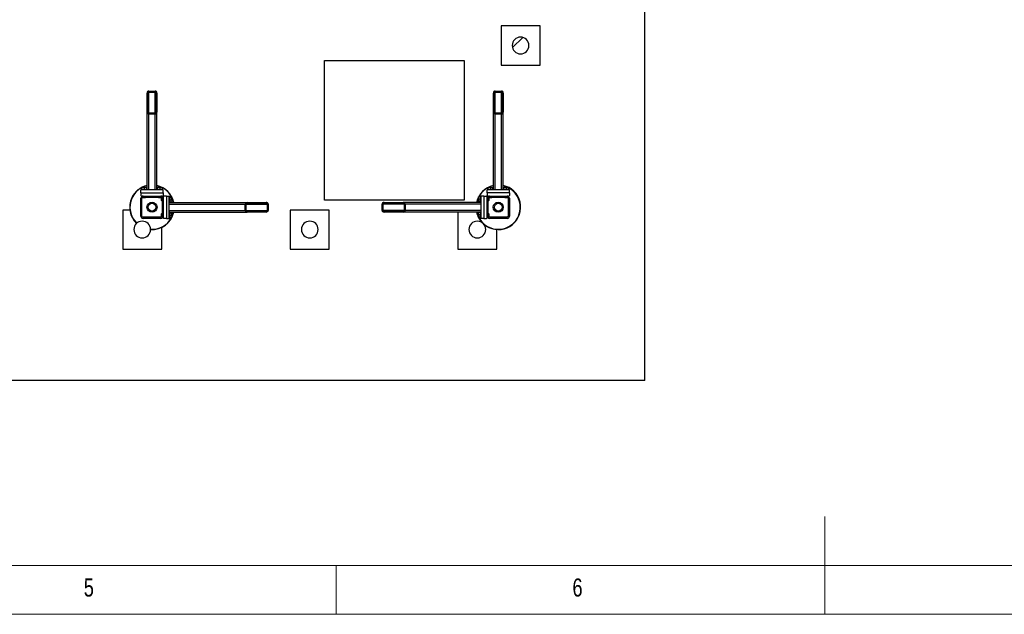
# Model space of a CAD drawing. Header units: millimetres. Extents: x 5 to 589, y 5 to 415.
# Tile 17 of 104: x 215 to 315, y 5 to 66. Entities that reach past the tile are written whole.
import ezdxf

# ---------------------------------------------------------------- set-up
doc = ezdxf.new("R2010")
doc.units = ezdxf.units.MM
doc.layers.add('NOTES', color=6, linetype='Continuous')
doc.layers.add('TRAIT-FINS', color=9, linetype='Continuous')
doc.layers.add('TRAIT-FORT', color=4, linetype='Continuous', lineweight=25)
doc.styles.add('SLDTEXTSTYLE0', font='TXT', dxfattribs={"width": 0.75})

msp = doc.modelspace()

# ---------------------------------------------------------------- hatches: boundary and pattern name
at = {"layer": 'TRAIT-FINS'}
h = msp.add_hatch(dxfattribs=at)
h.set_pattern_fill('ANSI31', color=9, angle=3e-322, style=0)
edge = h.paths.add_edge_path(flags=0)
edge.add_arc((265.86077, 63.18853), 0.85714, 180, 360)
edge.add_arc((265.86077, 63.18853), 0.85714, 0, 180)
h = msp.add_hatch(dxfattribs=at)
h.set_pattern_fill('ANSI31', color=9, angle=3e-322, style=0)
edge = h.paths.add_edge_path(flags=0)
edge.add_line((228.64648, 56.36546), (228.64648, 58.32968))
edge.add_ellipse((228.47505, 58.32968), major_axis=(0, 0.2032), ratio=0.843661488, start_angle=270, end_angle=360)
edge.add_line((228.47505, 58.53288), (227.81791, 58.53288))
edge.add_ellipse((227.81791, 58.32968), major_axis=(0, 0.2032), ratio=0.843661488, start_angle=360, end_angle=450)
edge.add_line((227.64648, 58.32968), (227.64648, 56.36546))
edge.add_ellipse((227.81791, 56.36546), major_axis=(0, 0.2032), ratio=0.843661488, start_angle=90, end_angle=180)
edge.add_line((227.81791, 56.16226), (228.47505, 56.16226))
edge.add_ellipse((228.47505, 56.36546), major_axis=(0, 0.2032), ratio=0.843661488, start_angle=180, end_angle=270)
edge = h.paths.add_edge_path(flags=0)
edge.add_line((228.56077, 58.32968), (228.56077, 56.36546))
edge.add_ellipse((228.47505, 56.36546), major_axis=(0, 0.1016), ratio=0.843661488, start_angle=180, end_angle=270, ccw=False)
edge.add_line((228.47505, 56.26386), (227.81791, 56.26386))
edge.add_ellipse((227.81791, 56.36546), major_axis=(0, 0.1016), ratio=0.843661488, start_angle=90, end_angle=179.9999999, ccw=False)
edge.add_line((227.7322, 56.36546), (227.7322, 58.32968))
edge.add_ellipse((227.81791, 58.32968), major_axis=(0, 0.1016), ratio=0.843661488, start_angle=0, end_angle=90, ccw=False)
edge.add_line((227.81791, 58.43128), (228.47505, 58.43128))
edge.add_ellipse((228.47505, 58.32968), major_axis=(0, 0.1016), ratio=0.843661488, start_angle=270, end_angle=360, ccw=False)
h = msp.add_hatch(dxfattribs=at)
h.set_pattern_fill('ANSI31', color=9, angle=3e-322, style=0)
edge = h.paths.add_edge_path(flags=0)
edge.add_line((264.07505, 56.36546), (264.07505, 58.32968))
edge.add_ellipse((263.90362, 58.32968), major_axis=(0, 0.2032), ratio=0.843661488, start_angle=270, end_angle=360)
edge.add_line((263.90362, 58.53288), (263.24648, 58.53288))
edge.add_ellipse((263.24648, 58.32968), major_axis=(0, 0.2032), ratio=0.843661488, start_angle=360, end_angle=450)
edge.add_line((263.07505, 58.32968), (263.07505, 56.36546))
edge.add_ellipse((263.24648, 56.36546), major_axis=(0, 0.2032), ratio=0.843661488, start_angle=90, end_angle=180)
edge.add_line((263.24648, 56.16226), (263.90362, 56.16226))
edge.add_ellipse((263.90362, 56.36546), major_axis=(0, 0.2032), ratio=0.843661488, start_angle=180, end_angle=270)
edge = h.paths.add_edge_path(flags=0)
edge.add_line((263.98934, 58.32968), (263.98934, 56.36546))
edge.add_ellipse((263.90362, 56.36546), major_axis=(0, 0.1016), ratio=0.843661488, start_angle=180, end_angle=270, ccw=False)
edge.add_line((263.90362, 56.26386), (263.24648, 56.26386))
edge.add_ellipse((263.24648, 56.36546), major_axis=(0, 0.1016), ratio=0.843661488, start_angle=90, end_angle=179.9999999, ccw=False)
edge.add_line((263.16077, 56.36546), (263.16077, 58.32968))
edge.add_ellipse((263.24648, 58.32968), major_axis=(0, 0.1016), ratio=0.843661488, start_angle=0, end_angle=90, ccw=False)
edge.add_line((263.24648, 58.43128), (263.90362, 58.43128))
edge.add_ellipse((263.90362, 58.32968), major_axis=(0, 0.1016), ratio=0.843661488, start_angle=270, end_angle=360, ccw=False)
h = msp.add_hatch(dxfattribs=at)
h.set_pattern_fill('ANSI31', color=9, angle=3e-322, style=0)
edge = h.paths.add_edge_path(flags=0)
edge.add_arc((227.2322, 45.73031), 0.22857, 180, 270)
edge.add_line((227.2322, 45.50174), (229.06077, 45.50174))
edge.add_arc((229.06077, 45.73031), 0.22857, 270, 360)
edge.add_line((229.28934, 45.73031), (229.28934, 47.55888))
edge.add_arc((229.06077, 47.55888), 0.22857, 0, 90)
edge.add_line((229.06077, 47.78746), (227.2322, 47.78746))
edge.add_arc((227.2322, 47.55888), 0.22857, 90, 180)
edge.add_line((227.00362, 47.55888), (227.00362, 45.73031))
edge = h.paths.add_edge_path(flags=0)
edge.add_line((229.06077, 45.61603), (227.2322, 45.61603))
edge.add_arc((227.2322, 45.73031), 0.11429, 180, 270, ccw=False)
edge.add_line((227.11791, 45.73031), (227.11791, 47.55888))
edge.add_arc((227.2322, 47.55888), 0.11429, 90, 180, ccw=False)
edge.add_line((227.2322, 47.67317), (229.06077, 47.67317))
edge.add_arc((229.06077, 47.55888), 0.11429, 0, 90, ccw=False)
edge.add_line((229.17505, 47.55888), (229.17505, 45.73031))
edge.add_arc((229.06077, 45.73031), 0.11429, 270, 360, ccw=False)
h = msp.add_hatch(dxfattribs=at)
h.set_pattern_fill('ANSI31', color=9, angle=3e-322, style=0)
edge = h.paths.add_edge_path(flags=0)
edge.add_arc((264.48934, 45.73031), 0.22857, 270, 360)
edge.add_line((264.71791, 45.73031), (264.71791, 47.55888))
edge.add_arc((264.48934, 47.55888), 0.22857, 0, 90)
edge.add_line((264.48934, 47.78746), (262.66077, 47.78746))
edge.add_arc((262.66077, 47.55888), 0.22857, 90, 180)
edge.add_line((262.4322, 47.55888), (262.4322, 45.73031))
edge.add_arc((262.66077, 45.73031), 0.22857, 180, 270)
edge.add_line((262.66077, 45.50174), (264.48934, 45.50174))
edge = h.paths.add_edge_path(flags=0)
edge.add_line((264.60362, 47.55888), (264.60362, 45.73031))
edge.add_arc((264.48934, 45.73031), 0.11429, 270, 360, ccw=False)
edge.add_line((264.48934, 45.61603), (262.66077, 45.61603))
edge.add_arc((262.66077, 45.73031), 0.11429, 180, 270, ccw=False)
edge.add_line((262.54648, 45.73031), (262.54648, 47.55888))
edge.add_arc((262.66077, 47.55888), 0.11429, 90, 180, ccw=False)
edge.add_line((262.66077, 47.67317), (264.48934, 47.67317))
edge.add_arc((264.48934, 47.55888), 0.11429, 0, 90, ccw=False)
h = msp.add_hatch(dxfattribs=at)
h.set_pattern_fill('ANSI31', color=9, angle=3e-322, style=0)
edge = h.paths.add_edge_path(flags=0)
edge.add_line((237.86734, 46.1446), (239.83157, 46.1446))
edge.add_ellipse((239.83157, 46.31603), major_axis=(0.2032, 0), ratio=0.843661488, start_angle=270, end_angle=360)
edge.add_line((240.03476, 46.31603), (240.03476, 46.97317))
edge.add_ellipse((239.83157, 46.97317), major_axis=(0.2032, 0), ratio=0.843661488, start_angle=360, end_angle=450)
edge.add_line((239.83157, 47.1446), (237.86734, 47.1446))
edge.add_ellipse((237.86734, 46.97317), major_axis=(0.2032, 0), ratio=0.843661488, start_angle=90, end_angle=180)
edge.add_line((237.66414, 46.97317), (237.66414, 46.31603))
edge.add_ellipse((237.86734, 46.31603), major_axis=(0.2032, 0), ratio=0.843661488, start_angle=180, end_angle=270)
edge = h.paths.add_edge_path(flags=0)
edge.add_line((239.83157, 46.23031), (237.86734, 46.23031))
edge.add_ellipse((237.86734, 46.31603), major_axis=(0.1016, 0), ratio=0.843661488, start_angle=180, end_angle=270, ccw=False)
edge.add_line((237.76574, 46.31603), (237.76574, 46.97317))
edge.add_ellipse((237.86734, 46.97317), major_axis=(0.1016, 0), ratio=0.843661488, start_angle=90, end_angle=179.9999999, ccw=False)
edge.add_line((237.86734, 47.05888), (239.83157, 47.05888))
edge.add_ellipse((239.83157, 46.97317), major_axis=(0.1016, 0), ratio=0.843661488, start_angle=0, end_angle=90, ccw=False)
edge.add_line((239.93317, 46.97317), (239.93317, 46.31603))
edge.add_ellipse((239.83157, 46.31603), major_axis=(0.1016, 0), ratio=0.843661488, start_angle=270, end_angle=360, ccw=False)
h = msp.add_hatch(dxfattribs=at)
h.set_pattern_fill('ANSI31', color=9, angle=3e-322, style=0)
edge = h.paths.add_edge_path(flags=0)
edge.add_line((253.85419, 47.1446), (251.88997, 47.1446))
edge.add_ellipse((251.88997, 46.97317), major_axis=(-0.2032, 0), ratio=0.843661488, start_angle=270, end_angle=360)
edge.add_line((251.68677, 46.97317), (251.68677, 46.31603))
edge.add_ellipse((251.88997, 46.31603), major_axis=(-0.2032, 0), ratio=0.843661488, start_angle=360, end_angle=450)
edge.add_line((251.88997, 46.1446), (253.85419, 46.1446))
edge.add_ellipse((253.85419, 46.31603), major_axis=(-0.2032, 0), ratio=0.843661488, start_angle=90, end_angle=180)
edge.add_line((254.05739, 46.31603), (254.05739, 46.97317))
edge.add_ellipse((253.85419, 46.97317), major_axis=(-0.2032, 0), ratio=0.843661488, start_angle=180, end_angle=270)
edge = h.paths.add_edge_path(flags=0)
edge.add_line((251.88997, 47.05888), (253.85419, 47.05888))
edge.add_ellipse((253.85419, 46.97317), major_axis=(-0.1016, 0), ratio=0.843661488, start_angle=180, end_angle=270, ccw=False)
edge.add_line((253.95579, 46.97317), (253.95579, 46.31603))
edge.add_ellipse((253.85419, 46.31603), major_axis=(-0.1016, 0), ratio=0.843661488, start_angle=90, end_angle=179.9999999, ccw=False)
edge.add_line((253.85419, 46.23031), (251.88997, 46.23031))
edge.add_ellipse((251.88997, 46.31603), major_axis=(-0.1016, 0), ratio=0.843661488, start_angle=0, end_angle=90, ccw=False)
edge.add_line((251.78837, 46.31603), (251.78837, 46.97317))
edge.add_ellipse((251.88997, 46.97317), major_axis=(-0.1016, 0), ratio=0.843661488, start_angle=270, end_angle=360, ccw=False)
h = msp.add_hatch(dxfattribs=at)
h.set_pattern_fill('ANSI31', color=9, angle=3e-322, style=0)
edge = h.paths.add_edge_path(flags=0)
edge.add_arc((227.14648, 44.35888), 0.85714, 180, 360)
edge.add_arc((227.14648, 44.35888), 0.85714, 0, 180)
h = msp.add_hatch(dxfattribs=at)
h.set_pattern_fill('ANSI31', color=9, angle=3e-322, style=0)
edge = h.paths.add_edge_path(flags=0)
edge.add_arc((244.28934, 44.35888), 0.85714, 180, 360)
edge.add_arc((244.28934, 44.35888), 0.85714, 0, 180)
h = msp.add_hatch(dxfattribs=at)
h.set_pattern_fill('ANSI31', color=9, angle=3e-322, style=0)
edge = h.paths.add_edge_path(flags=0)
edge.add_arc((261.4322, 44.35888), 0.85714, 180, 360)
edge.add_arc((261.4322, 44.35888), 0.85714, 0, 180)

# ---------------------------------------------------------------- linework, layer by layer
at = {"color": 7, "linetype": 'Continuous', "lineweight": 18}
for p, q in [((297, 5), (297, 15)), ((10, 10), (584, 10)), ((247, 5), (247, 10)), ((5, 5), (589, 5))]:
    msp.add_line(p, q, dxfattribs=at)
at = {"layer": 'TRAIT-FORT', "color": 4, "linetype": 'Continuous', "lineweight": 25}
for p, q in [((278.57505, 28.90282), (278.57505, 91.10271)), ((263.86077, 65.18853), (263.86077, 61.18853)), ((267.86077, 65.18853), (263.86077, 65.18853)), ((267.86077, 61.18853), (267.86077, 65.18853)), ((245.78778, 47.37418), (245.78778, 61.65989)), ((245.78778, 61.65989), (260.07349, 61.65989)), ((260.07349, 61.65989), (260.07349, 47.37418)), ((263.86077, 61.18853), (267.86077, 61.18853)), ((227.81791, 58.53288), (228.47505, 58.53288)), ((227.81791, 58.43128), (228.47505, 58.43128)), ((227.81791, 56.26386), (227.81791, 58.43128)), ((228.47505, 56.26386), (228.47505, 58.43128)), ((263.24648, 58.53288), (263.90362, 58.53288)), ((263.24648, 58.43128), (263.90362, 58.43128)), ((263.24648, 56.26386), (263.24648, 58.43128)), ((263.90362, 56.26386), (263.90362, 58.43128)), ((227.64648, 56.36546), (227.64648, 58.32968)), ((227.7322, 56.36546), (227.7322, 58.32968)), ((228.56077, 58.32968), (228.56077, 56.36546)), ((228.64648, 58.32968), (228.64648, 56.36546)), ((263.07505, 56.36546), (263.07505, 58.32968)), ((263.16077, 56.36546), (263.16077, 58.32968)), ((263.98934, 58.32968), (263.98934, 56.36546)), ((264.07505, 58.32968), (264.07505, 56.36546)), ((227.64648, 48.47317), (227.64648, 56.36546)), ((228.47505, 56.26386), (227.81791, 56.26386)), ((228.47505, 56.16226), (227.81791, 56.16226)), ((227.81791, 48.41603), (227.81791, 56.16226)), ((228.47505, 48.41603), (228.47505, 56.16226)), ((228.64648, 48.47317), (228.64648, 56.36546)), ((263.07505, 48.47317), (263.07505, 56.36546)), ((263.90362, 56.26386), (263.24648, 56.26386)), ((263.90362, 56.16226), (263.24648, 56.16226)), ((263.24648, 48.41603), (263.24648, 56.16226)), ((263.90362, 48.41603), (263.90362, 56.16226)), ((264.07505, 48.47317), (264.07505, 56.36546)), ((229.28934, 48.41603), (227.00362, 48.41603)), ((227.00362, 48.13031), (227.00362, 48.41603)), ((227.0322, 48.47317), (227.0322, 48.41603)), ((227.0322, 48.47317), (227.6368, 48.47317)), ((227.08817, 48.47317), (227.08817, 48.64447)), ((227.11577, 48.67317), (227.10175, 48.66508)), ((227.11577, 48.67317), (227.5772, 48.67317)), ((227.1228, 48.47317), (227.1228, 48.64447)), ((227.38111, 48.47317), (227.38111, 48.64447)), ((227.59121, 48.66508), (227.5772, 48.67317)), ((227.60479, 48.47317), (227.60479, 48.64447)), ((227.6368, 48.47317), (227.66077, 48.47317)), ((227.66077, 48.41603), (227.66077, 48.47317)), ((228.6322, 48.47317), (228.6322, 48.41603)), ((228.6322, 48.47317), (229.2368, 48.47317)), ((228.68817, 48.47317), (228.68817, 48.64447)), ((228.71577, 48.67317), (228.70175, 48.66508)), ((228.71577, 48.67317), (229.1772, 48.67317)), ((228.7228, 48.47317), (228.7228, 48.64447)), ((228.98111, 48.47317), (228.98111, 48.64447)), ((229.19121, 48.66508), (229.1772, 48.67317)), ((229.20479, 48.47317), (229.20479, 48.64447)), ((229.2368, 48.47317), (229.26077, 48.47317)), ((229.26077, 48.41603), (229.26077, 48.47317)), ((229.28934, 48.13031), (229.28934, 48.41603)), ((264.71791, 48.41603), (262.4322, 48.41603)), ((262.4322, 48.13031), (262.4322, 48.41603)), ((262.46077, 48.47317), (262.46077, 48.41603)), ((262.46077, 48.47317), (263.06537, 48.47317)), ((262.51674, 48.47317), (262.51674, 48.64447)), ((262.54434, 48.67317), (262.53032, 48.66508)), ((262.54434, 48.67317), (263.00577, 48.67317)), ((262.55137, 48.47317), (262.55137, 48.64447)), ((262.80968, 48.47317), (262.80968, 48.64447)), ((263.01978, 48.66508), (263.00577, 48.67317)), ((263.03337, 48.47317), (263.03337, 48.64447)), ((263.06537, 48.47317), (263.08934, 48.47317)), ((263.08934, 48.41603), (263.08934, 48.47317)), ((264.06077, 48.47317), (264.06077, 48.41603)), ((264.06077, 48.47317), (264.66537, 48.47317)), ((264.11674, 48.47317), (264.11674, 48.64447)), ((264.14434, 48.67317), (264.13032, 48.66508)), ((264.14434, 48.67317), (264.60577, 48.67317)), ((264.15137, 48.47317), (264.15137, 48.64447)), ((264.40968, 48.47317), (264.40968, 48.64447)), ((264.61978, 48.66508), (264.60577, 48.67317)), ((264.63337, 48.47317), (264.63337, 48.64447)), ((264.66537, 48.47317), (264.68934, 48.47317)), ((264.68934, 48.41603), (264.68934, 48.47317)), ((264.71791, 48.13031), (264.71791, 48.41603)), ((227.00362, 48.13031), (229.28934, 48.13031)), ((227.00362, 48.13031), (227.00362, 47.8446)), ((227.00362, 47.8446), (227.06077, 47.78746)), ((227.00362, 45.73031), (227.00362, 47.55888)), ((227.06077, 47.78746), (227.2322, 47.78746)), ((227.11791, 45.73031), (227.11791, 47.55888)), ((227.20362, 47.78746), (227.20362, 47.78566)), ((227.20362, 47.66954), (227.20362, 47.63603)), ((227.20362, 47.63603), (227.22362, 47.61603)), ((227.20362, 47.63603), (227.48934, 47.63603)), ((227.46934, 47.61603), (227.22362, 47.61603)), ((227.2322, 47.78746), (229.06077, 47.78746)), ((227.2322, 47.67317), (229.06077, 47.67317)), ((227.46934, 47.61603), (227.48934, 47.63603)), ((227.48934, 47.63603), (227.48934, 47.67317)), ((228.80362, 47.67317), (228.80362, 47.63603)), ((228.80362, 47.63603), (228.82362, 47.61603)), ((228.80362, 47.63603), (229.08934, 47.63603)), ((229.06934, 47.61603), (228.82362, 47.61603)), ((229.06077, 47.78746), (229.2322, 47.78746)), ((229.06934, 47.61603), (229.08934, 47.63603)), ((229.08934, 47.78566), (229.08934, 47.78746)), ((229.08934, 47.63603), (229.08934, 47.66954)), ((229.13791, 47.58746), (229.11791, 47.56746)), ((229.11791, 47.32174), (229.11791, 47.56746)), ((229.17142, 47.58746), (229.13791, 47.58746)), ((229.13791, 47.58746), (229.13791, 47.30174)), ((229.17505, 47.55888), (229.17505, 45.73031)), ((229.2322, 47.78746), (229.28934, 47.8446)), ((229.28934, 47.58746), (229.28755, 47.58746)), ((229.28934, 48.13031), (229.28934, 47.8446)), ((229.34648, 47.78746), (229.28934, 47.73031)), ((229.28934, 47.73031), (229.28934, 47.55888)), ((229.28934, 47.55888), (229.28934, 45.73031)), ((229.6322, 47.78746), (229.34648, 47.78746)), ((229.6322, 47.78746), (229.6322, 45.50174)), ((229.6322, 47.78746), (229.91791, 47.78746)), ((229.91791, 45.50174), (229.91791, 47.78746)), ((229.97505, 47.75888), (229.91791, 47.75888)), ((229.97505, 47.75888), (229.97505, 47.15428)), ((229.97505, 47.70291), (230.14635, 47.70291)), ((229.97505, 47.66828), (230.14635, 47.66828)), ((229.97505, 47.40997), (230.14635, 47.40997)), ((230.17505, 47.67531), (230.16696, 47.68933)), ((230.17505, 47.67531), (230.17505, 47.21388)), ((260.07349, 47.37418), (245.78778, 47.37418)), ((261.55457, 47.68933), (261.54648, 47.67531)), ((261.54648, 47.21388), (261.54648, 47.67531)), ((261.74648, 47.70291), (261.57518, 47.70291)), ((261.74648, 47.47923), (261.57518, 47.47923)), ((261.80362, 47.75888), (261.74648, 47.75888)), ((261.74648, 47.73491), (261.74648, 47.75888)), ((261.74648, 47.13031), (261.74648, 47.73491)), ((261.80362, 47.78746), (261.80362, 45.50174)), ((262.08934, 47.78746), (261.80362, 47.78746)), ((262.08934, 47.78746), (262.08934, 45.50174)), ((262.08934, 47.78746), (262.37505, 47.78746)), ((262.4322, 47.73031), (262.37505, 47.78746)), ((264.71791, 48.13031), (262.4322, 48.13031)), ((262.4322, 48.13031), (262.4322, 47.8446)), ((262.4322, 47.8446), (262.48934, 47.78746)), ((262.4322, 47.55888), (262.4322, 47.73031)), ((262.43399, 47.58746), (262.4322, 47.58746)), ((262.4322, 45.73031), (262.4322, 47.55888)), ((262.48934, 47.78746), (262.66077, 47.78746)), ((262.54648, 45.73031), (262.54648, 47.55888)), ((262.58362, 47.58746), (262.55011, 47.58746)), ((262.60362, 47.56746), (262.58362, 47.58746)), ((262.58362, 47.30174), (262.58362, 47.58746)), ((262.60362, 47.56746), (262.60362, 47.32174)), ((262.6322, 47.78746), (262.6322, 47.78566)), ((262.6322, 47.66954), (262.6322, 47.63603)), ((262.6322, 47.63603), (262.6522, 47.61603)), ((262.6322, 47.63603), (262.91791, 47.63603)), ((262.89791, 47.61603), (262.6522, 47.61603)), ((262.66077, 47.78746), (264.48934, 47.78746)), ((262.66077, 47.67317), (264.48934, 47.67317)), ((262.89791, 47.61603), (262.91791, 47.63603)), ((262.91791, 47.63603), (262.91791, 47.67317)), ((264.2322, 47.67317), (264.2322, 47.63603)), ((264.2322, 47.63603), (264.2522, 47.61603)), ((264.2322, 47.63603), (264.51791, 47.63603)), ((264.49791, 47.61603), (264.2522, 47.61603)), ((264.48934, 47.78746), (264.66077, 47.78746)), ((264.49791, 47.61603), (264.51791, 47.63603)), ((264.51791, 47.78566), (264.51791, 47.78746)), ((264.51791, 47.63603), (264.51791, 47.66954)), ((264.60362, 47.55888), (264.60362, 45.73031)), ((264.66077, 47.78746), (264.71791, 47.8446)), ((264.71791, 48.13031), (264.71791, 47.8446)), ((264.71791, 47.55888), (264.71791, 45.73031)), ((225.14648, 46.35888), (225.14648, 42.35888)), ((225.8828, 46.35888), (225.14648, 46.35888)), ((229.11791, 47.32174), (229.13791, 47.30174)), ((229.13791, 47.30174), (229.17505, 47.30174)), ((229.91791, 47.13031), (229.97505, 47.13031)), ((229.91791, 46.97317), (237.66414, 46.97317)), ((229.97505, 47.18628), (230.14635, 47.18628)), ((229.97505, 47.15428), (229.97505, 47.13031)), ((229.97505, 47.1446), (237.86734, 47.1446)), ((230.16696, 47.19987), (230.17505, 47.21388)), ((237.66414, 46.31603), (237.66414, 46.97317)), ((237.76574, 46.31603), (237.76574, 46.97317)), ((237.76574, 46.97317), (239.93317, 46.97317)), ((237.86734, 47.1446), (239.83157, 47.1446)), ((237.86734, 47.05888), (239.83157, 47.05888)), ((239.93317, 46.97317), (239.93317, 46.31603)), ((240.03476, 46.97317), (240.03476, 46.31603)), ((242.28934, 46.35888), (242.28934, 42.35888)), ((246.28934, 46.35888), (242.28934, 46.35888)), ((246.28934, 42.35888), (246.28934, 46.35888)), ((251.68677, 46.31603), (251.68677, 46.97317)), ((251.78837, 46.31603), (251.78837, 46.97317)), ((253.95579, 46.97317), (251.78837, 46.97317)), ((251.88997, 47.1446), (253.85419, 47.1446)), ((251.88997, 47.05888), (253.85419, 47.05888)), ((261.74648, 47.1446), (253.85419, 47.1446)), ((253.95579, 46.97317), (253.95579, 46.31603)), ((254.05739, 46.97317), (254.05739, 46.31603)), ((261.80362, 46.97317), (254.05739, 46.97317)), ((261.54648, 47.21388), (261.55457, 47.19987)), ((261.74648, 47.22092), (261.57518, 47.22092)), ((261.74648, 47.18628), (261.57518, 47.18628)), ((261.74648, 47.13031), (261.80362, 47.13031)), ((262.54648, 47.30174), (262.58362, 47.30174)), ((262.58362, 47.30174), (262.60362, 47.32174)), ((229.06077, 45.61603), (227.2322, 45.61603)), ((229.06077, 45.50174), (227.2322, 45.50174)), ((229.13791, 45.98746), (229.11791, 45.96746)), ((229.11791, 45.72174), (229.11791, 45.96746)), ((229.11791, 45.72174), (229.13791, 45.70174)), ((229.17505, 45.98746), (229.13791, 45.98746)), ((229.13791, 45.98746), (229.13791, 45.70174)), ((229.13791, 45.70174), (229.17142, 45.70174)), ((229.28755, 45.70174), (229.28934, 45.70174)), ((229.28934, 45.73031), (229.28934, 45.55888)), ((229.28934, 45.55888), (229.34648, 45.50174)), ((229.6322, 45.50174), (229.34648, 45.50174)), ((229.6322, 45.50174), (229.91791, 45.50174)), ((229.91791, 46.31603), (237.66414, 46.31603)), ((229.97505, 46.15888), (229.91791, 46.15888)), ((229.91791, 45.53031), (229.97505, 45.53031)), ((229.97505, 46.15888), (229.97505, 45.55428)), ((229.97505, 46.1446), (237.86734, 46.1446)), ((229.97505, 46.10291), (230.14635, 46.10291)), ((229.97505, 46.06828), (230.14635, 46.06828)), ((229.97505, 45.80997), (230.14635, 45.80997)), ((229.97505, 45.58628), (230.14635, 45.58628)), ((229.97505, 45.55428), (229.97505, 45.53031)), ((230.17505, 46.07531), (230.16696, 46.08933)), ((230.16696, 45.59987), (230.17505, 45.61388)), ((230.17505, 46.07531), (230.17505, 45.61388)), ((237.76574, 46.31603), (239.93317, 46.31603)), ((239.83157, 46.23031), (237.86734, 46.23031)), ((239.83157, 46.1446), (237.86734, 46.1446)), ((253.95579, 46.31603), (251.78837, 46.31603)), ((253.85419, 46.23031), (251.88997, 46.23031)), ((253.85419, 46.1446), (251.88997, 46.1446)), ((261.74648, 46.1446), (253.85419, 46.1446)), ((261.80362, 46.31603), (254.05739, 46.31603)), ((259.4322, 46.1446), (259.4322, 42.35888)), ((261.55457, 46.08933), (261.54648, 46.07531)), ((261.54648, 45.61388), (261.54648, 46.07531)), ((261.54648, 45.61388), (261.55457, 45.59987)), ((261.74648, 46.10291), (261.57518, 46.10291)), ((261.74648, 45.87923), (261.57518, 45.87923)), ((261.74648, 45.62092), (261.57518, 45.62092)), ((261.74648, 45.58628), (261.57518, 45.58628)), ((261.80362, 46.15888), (261.74648, 46.15888)), ((261.74648, 46.13491), (261.74648, 46.15888)), ((261.74648, 45.53031), (261.74648, 46.13491)), ((261.74648, 45.53031), (261.80362, 45.53031)), ((262.08934, 45.50174), (261.80362, 45.50174)), ((262.08934, 45.50174), (262.37505, 45.50174)), ((262.37505, 45.50174), (262.4322, 45.55888)), ((262.4322, 45.55888), (262.4322, 45.73031)), ((262.4322, 45.70174), (262.43399, 45.70174)), ((262.58362, 45.98746), (262.54648, 45.98746)), ((262.55011, 45.70174), (262.58362, 45.70174)), ((262.60362, 45.96746), (262.58362, 45.98746)), ((262.58362, 45.70174), (262.58362, 45.98746)), ((262.58362, 45.70174), (262.60362, 45.72174)), ((262.60362, 45.96746), (262.60362, 45.72174)), ((264.48934, 45.61603), (262.66077, 45.61603)), ((264.48934, 45.50174), (262.66077, 45.50174)), ((229.14648, 42.35888), (229.14648, 44.59056)), ((263.4322, 42.35888), (263.4322, 44.36751)), ((225.14648, 42.35888), (229.14648, 42.35888)), ((242.28934, 42.35888), (246.28934, 42.35888)), ((259.4322, 42.35888), (263.4322, 42.35888)), ((278.57505, 28.90282), (55.71791, 28.90282))]:
    msp.add_line(p, q, dxfattribs=at)
for centre, radius in [((228.14648, 46.6446), 0.51429), ((228.14648, 46.6446), 0.4), ((263.57505, 46.6446), 0.51429), ((263.57505, 46.6446), 0.4)]:
    msp.add_circle(centre, radius, dxfattribs=at)
for centre, radius, start, end in [((265.86077, 63.18853), 0.85714, 0, 180), ((265.86077, 63.18853), 0.85714, 180, 360), ((228.14648, 46.6446), 2.28571, 102.6356251, 155.3258104), ((228.14648, 46.6446), 2.25714, 117.9611746, 155.3258104), ((228.14648, 46.6446), 2.25714, 102.7982661, 116.0078239), ((228.14648, 46.6446), 2.28571, 12.6356251, 77.3643749), ((228.14648, 46.6446), 2.25714, 63.9921761, 77.2017339), ((228.14648, 46.6446), 2.25714, 27.9611746, 62.0388254), ((263.57505, 46.6446), 2.28571, 102.6356251, 167.3643749), ((263.57505, 46.6446), 2.25714, 117.9611746, 152.0388254), ((263.57505, 46.6446), 2.25714, 102.7982661, 116.0078239), ((263.57505, 46.6446), 2.28571, 245.3258104, 77.3643749), ((263.57505, 46.6446), 2.25714, 245.3258104, 62.0388254), ((263.57505, 46.6446), 2.25714, 63.9921761, 77.2017339), ((228.14648, 46.6446), 2.28571, 155.3258104, 226.3030557), ((228.14648, 46.6446), 2.25714, 155.3258104, 226.35906), ((227.2322, 47.55888), 0.22857, 90, 180), ((227.2322, 47.55888), 0.11429, 90, 180), ((229.06077, 47.55888), 0.22857, 0, 90), ((229.06077, 47.55888), 0.11429, 0, 90), ((228.14648, 46.6446), 2.25714, 12.7982661, 26.0078239), ((263.57505, 46.6446), 2.25714, 153.9921761, 167.2017339), ((262.66077, 47.55888), 0.22857, 90, 180), ((262.66077, 47.55888), 0.11429, 90, 180), ((264.48934, 47.55888), 0.22857, 0, 90), ((264.48934, 47.55888), 0.11429, 0, 90), ((227.2322, 45.73031), 0.22857, 180, 270), ((227.2322, 45.73031), 0.11429, 180, 270), ((228.14648, 46.6446), 2.25714, 266.3821565, 332.0388254), ((228.14648, 46.6446), 2.28571, 266.438166, 347.3643749), ((229.06077, 45.73031), 0.22857, 270, 0), ((229.06077, 45.73031), 0.11429, 270, 0), ((228.14648, 46.6446), 2.25714, 333.9921761, 347.2017339), ((263.57505, 46.6446), 2.28571, 192.6356251, 223.9380746), ((263.57505, 46.6446), 2.25714, 192.7982661, 206.0078239), ((263.57505, 46.6446), 2.25714, 207.9611746, 245.3258104), ((262.66077, 45.73031), 0.22857, 180, 270), ((262.66077, 45.73031), 0.11429, 180, 270), ((264.48934, 45.73031), 0.22857, 270, 0), ((264.48934, 45.73031), 0.11429, 270, 0), ((227.14648, 44.35888), 0.85714, 0, 180), ((227.14648, 44.35888), 0.85714, 180, 360), ((244.28934, 44.35888), 0.85714, 0, 180), ((244.28934, 44.35888), 0.85714, 180, 360), ((261.4322, 44.35888), 0.85714, 0, 180), ((261.4322, 44.35888), 0.85714, 180, 360), ((263.57505, 46.6446), 2.28571, 229.7571278, 245.3258104)]:
    msp.add_arc(centre, radius, start, end, dxfattribs=at)
for centre, major_axis, start_param, end_param in [((227.81791, 58.32968), (0, 0.2032), 0, 1.570796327), ((227.81791, 58.32968), (0, 0.1016), 0, 1.570796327), ((228.47505, 58.32968), (0, 0.2032), 4.71238898, 6.283185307), ((228.47505, 58.32968), (0, 0.1016), 4.71238898, 6.283185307), ((263.24648, 58.32968), (0, 0.2032), 0, 1.570796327), ((263.24648, 58.32968), (0, 0.1016), 0, 1.570796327), ((263.90362, 58.32968), (0, 0.2032), 4.71238898, 6.283185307), ((263.90362, 58.32968), (0, 0.1016), 4.71238898, 6.283185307), ((227.81791, 56.36546), (0, 0.2032), 1.570796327, 3.141592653), ((227.81791, 56.36546), (0, 0.1016), 1.570796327, 3.141592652), ((228.47505, 56.36546), (0, 0.2032), 3.141592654, 4.71238898), ((228.47505, 56.36546), (0, 0.1016), 3.141592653, 4.71238898), ((263.24648, 56.36546), (0, 0.2032), 1.570796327, 3.141592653), ((263.24648, 56.36546), (0, 0.1016), 1.570796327, 3.141592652), ((263.90362, 56.36546), (0, 0.2032), 3.141592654, 4.71238898), ((263.90362, 56.36546), (0, 0.1016), 3.141592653, 4.71238898), ((237.86734, 46.97317), (0.2032, 0), 1.570796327, 3.141592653), ((237.86734, 46.97317), (0.1016, 0), 1.570796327, 3.141592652), ((239.83157, 46.97317), (0.2032, 0), 0, 1.570796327), ((239.83157, 46.97317), (0.1016, 0), 0, 1.570796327), ((251.88997, 46.97317), (-0.2032, 0), 4.71238898, 6.283185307), ((251.88997, 46.97317), (-0.1016, 0), 4.71238898, 6.283185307), ((253.85419, 46.97317), (-0.2032, 0), 3.141592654, 4.71238898), ((253.85419, 46.97317), (-0.1016, 0), 3.141592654, 4.71238898), ((237.86734, 46.31603), (0.2032, 0), 3.141592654, 4.71238898), ((237.86734, 46.31603), (0.1016, 0), 3.141592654, 4.71238898), ((239.83157, 46.31603), (0.1016, 0), 4.71238898, 6.283185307), ((239.83157, 46.31603), (0.2032, 0), 4.71238898, 6.283185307), ((251.88997, 46.31603), (-0.2032, 0), 0, 1.570796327), ((251.88997, 46.31603), (-0.1016, 0), 0, 1.570796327), ((253.85419, 46.31603), (-0.2032, 0), 1.570796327, 3.141592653), ((253.85419, 46.31603), (-0.1016, 0), 1.570796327, 3.141592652)]:
    msp.add_ellipse(centre, major_axis=major_axis, ratio=0.843661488, start_param=start_param, end_param=end_param, dxfattribs=at)
for points, knots in [([(227.08817, 48.64447), (227.09257, 48.65315), (227.09986, 48.6675), (227.11043, 48.66617), (227.11754, 48.6562), (227.12163, 48.64707), (227.1228, 48.64447)], [0, 0, 0, 0, 0.385549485, 0.637641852, 0.896546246, 1, 1, 1, 1]), ([(227.38111, 48.64447), (227.35869, 48.65073), (227.31337, 48.6634), (227.24621, 48.66803), (227.18201, 48.66123), (227.14266, 48.65009), (227.1228, 48.64447)], [0, 0, 0, 0, 0.2646049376, 0.5349477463, 0.7653431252, 1, 1, 1, 1]), ([(227.38111, 48.64447), (227.40053, 48.65073), (227.43978, 48.6634), (227.49793, 48.66803), (227.55352, 48.66123), (227.5876, 48.65009), (227.60479, 48.64447)], [0, 0, 0, 0, 0.264604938, 0.534947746, 0.765343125, 1, 1, 1, 1]), ([(227.59118, 48.66442), (227.59156, 48.66442), (227.59497, 48.66444), (227.59954, 48.65594), (227.60363, 48.64702), (227.60479, 48.64447)], [0, 0, 0, 0, 0.082237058, 0.737977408, 1, 1, 1, 1]), ([(228.68817, 48.64447), (228.69257, 48.65315), (228.69986, 48.6675), (228.71043, 48.66617), (228.71754, 48.6562), (228.72163, 48.64707), (228.7228, 48.64447)], [0, 0, 0, 0, 0.385549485, 0.637641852, 0.896546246, 1, 1, 1, 1]), ([(228.98111, 48.64447), (228.95869, 48.65073), (228.91337, 48.6634), (228.84621, 48.66803), (228.78201, 48.66123), (228.74266, 48.65009), (228.7228, 48.64447)], [0, 0, 0, 0, 0.2646049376, 0.5349477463, 0.7653431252, 1, 1, 1, 1]), ([(228.98111, 48.64447), (229.00053, 48.65073), (229.03978, 48.6634), (229.09793, 48.66803), (229.15352, 48.66123), (229.1876, 48.65009), (229.20479, 48.64447)], [0, 0, 0, 0, 0.264604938, 0.534947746, 0.765343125, 1, 1, 1, 1]), ([(229.19118, 48.66442), (229.19156, 48.66442), (229.19497, 48.66444), (229.19954, 48.65594), (229.20363, 48.64702), (229.20479, 48.64447)], [0, 0, 0, 0, 0.082237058, 0.737977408, 1, 1, 1, 1]), ([(262.51674, 48.64447), (262.52115, 48.65315), (262.52843, 48.6675), (262.539, 48.66617), (262.54611, 48.6562), (262.5502, 48.64707), (262.55137, 48.64447)], [0, 0, 0, 0, 0.385549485, 0.637641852, 0.896546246, 1, 1, 1, 1]), ([(262.80968, 48.64447), (262.78726, 48.65073), (262.74194, 48.6634), (262.67478, 48.66803), (262.61059, 48.66123), (262.57123, 48.65009), (262.55137, 48.64447)], [0, 0, 0, 0, 0.2646049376, 0.5349477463, 0.7653431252, 1, 1, 1, 1]), ([(262.80968, 48.64447), (262.8291, 48.65073), (262.86835, 48.6634), (262.9265, 48.66803), (262.98209, 48.66123), (263.01617, 48.65009), (263.03337, 48.64447)], [0, 0, 0, 0, 0.2646049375, 0.5349477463, 0.7653431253, 1, 1, 1, 1]), ([(263.01975, 48.66442), (263.02013, 48.66442), (263.02354, 48.66444), (263.02811, 48.65594), (263.0322, 48.64702), (263.03337, 48.64447)], [0, 0, 0, 0, 0.082237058, 0.737977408, 1, 1, 1, 1]), ([(264.11674, 48.64447), (264.12115, 48.65315), (264.12843, 48.6675), (264.139, 48.66617), (264.14611, 48.6562), (264.1502, 48.64707), (264.15137, 48.64447)], [0, 0, 0, 0, 0.385549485, 0.637641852, 0.896546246, 1, 1, 1, 1]), ([(264.40968, 48.64447), (264.38726, 48.65073), (264.34194, 48.6634), (264.27478, 48.66803), (264.21059, 48.66123), (264.17123, 48.65009), (264.15137, 48.64447)], [0, 0, 0, 0, 0.2646049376, 0.5349477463, 0.7653431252, 1, 1, 1, 1]), ([(264.40968, 48.64447), (264.4291, 48.65073), (264.46835, 48.6634), (264.5265, 48.66803), (264.58209, 48.66123), (264.61617, 48.65009), (264.63337, 48.64447)], [0, 0, 0, 0, 0.2646049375, 0.5349477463, 0.7653431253, 1, 1, 1, 1]), ([(264.61975, 48.66442), (264.62013, 48.66442), (264.62354, 48.66444), (264.62811, 48.65594), (264.6322, 48.64702), (264.63337, 48.64447)], [0, 0, 0, 0, 0.082237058, 0.737977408, 1, 1, 1, 1]), ([(230.14635, 47.70291), (230.15503, 47.69851), (230.16938, 47.69122), (230.16805, 47.68065), (230.15808, 47.67354), (230.14896, 47.66945), (230.14635, 47.66828)], [0, 0, 0, 0, 0.385549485, 0.637641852, 0.896546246, 1, 1, 1, 1]), ([(230.14635, 47.40997), (230.15262, 47.43239), (230.16528, 47.47771), (230.16992, 47.54487), (230.16311, 47.60907), (230.15197, 47.64842), (230.14635, 47.66828)], [0, 0, 0, 0, 0.264604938, 0.534947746, 0.765343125, 1, 1, 1, 1]), ([(230.14635, 47.40997), (230.15262, 47.39055), (230.16528, 47.3513), (230.16992, 47.29315), (230.16311, 47.23756), (230.15197, 47.20348), (230.14635, 47.18628)], [0, 0, 0, 0, 0.264604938, 0.534947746, 0.765343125, 1, 1, 1, 1]), ([(261.57518, 47.47923), (261.56892, 47.49864), (261.55625, 47.53789), (261.55162, 47.59605), (261.55842, 47.65164), (261.56956, 47.68572), (261.57518, 47.70291)], [0, 0, 0, 0, 0.264604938, 0.534947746, 0.765343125, 1, 1, 1, 1]), ([(261.57518, 47.47923), (261.56892, 47.45681), (261.55625, 47.41148), (261.55162, 47.34433), (261.55842, 47.28013), (261.56956, 47.24077), (261.57518, 47.22092)], [0, 0, 0, 0, 0.264604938, 0.534947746, 0.765343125, 1, 1, 1, 1]), ([(261.55523, 47.6893), (261.55523, 47.68968), (261.55522, 47.69309), (261.56371, 47.69765), (261.57264, 47.70174), (261.57518, 47.70291)], [0, 0, 0, 0, 0.082237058, 0.737977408, 1, 1, 1, 1]), ([(230.1663, 47.1999), (230.1663, 47.19952), (230.16632, 47.19611), (230.15782, 47.19154), (230.1489, 47.18745), (230.14635, 47.18628)], [0, 0, 0, 0, 0.082237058, 0.737977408, 1, 1, 1, 1]), ([(261.57518, 47.18628), (261.5665, 47.19069), (261.55215, 47.19798), (261.55348, 47.20855), (261.56345, 47.21566), (261.57258, 47.21975), (261.57518, 47.22092)], [0, 0, 0, 0, 0.385549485, 0.637641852, 0.896546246, 1, 1, 1, 1]), ([(230.14635, 46.10291), (230.15503, 46.09851), (230.16938, 46.09122), (230.16805, 46.08065), (230.15808, 46.07354), (230.14896, 46.06945), (230.14635, 46.06828)], [0, 0, 0, 0, 0.385549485, 0.637641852, 0.896546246, 1, 1, 1, 1]), ([(230.14635, 45.80997), (230.15262, 45.83239), (230.16528, 45.87771), (230.16992, 45.94487), (230.16311, 46.00907), (230.15197, 46.04842), (230.14635, 46.06828)], [0, 0, 0, 0, 0.264604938, 0.534947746, 0.765343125, 1, 1, 1, 1]), ([(230.14635, 45.80997), (230.15262, 45.79055), (230.16528, 45.7513), (230.16992, 45.69315), (230.16311, 45.63756), (230.15197, 45.60348), (230.14635, 45.58628)], [0, 0, 0, 0, 0.264604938, 0.534947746, 0.765343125, 1, 1, 1, 1]), ([(230.1663, 45.5999), (230.1663, 45.59952), (230.16632, 45.59611), (230.15782, 45.59154), (230.1489, 45.58745), (230.14635, 45.58628)], [0, 0, 0, 0, 0.082237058, 0.737977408, 1, 1, 1, 1]), ([(261.57518, 45.58628), (261.5665, 45.59069), (261.55215, 45.59798), (261.55348, 45.60855), (261.56345, 45.61566), (261.57258, 45.61975), (261.57518, 45.62092)], [0, 0, 0, 0, 0.385549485, 0.637641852, 0.896546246, 1, 1, 1, 1]), ([(261.57518, 45.87923), (261.56892, 45.89864), (261.55625, 45.93789), (261.55162, 45.99605), (261.55842, 46.05164), (261.56956, 46.08572), (261.57518, 46.10291)], [0, 0, 0, 0, 0.264604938, 0.534947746, 0.765343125, 1, 1, 1, 1]), ([(261.57518, 45.87923), (261.56892, 45.85681), (261.55625, 45.81148), (261.55162, 45.74433), (261.55842, 45.68013), (261.56956, 45.64077), (261.57518, 45.62092)], [0, 0, 0, 0, 0.264604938, 0.534947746, 0.765343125, 1, 1, 1, 1]), ([(261.55523, 46.0893), (261.55523, 46.08968), (261.55522, 46.09309), (261.56371, 46.09765), (261.57264, 46.10174), (261.57518, 46.10291)], [0, 0, 0, 0, 0.082237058, 0.737977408, 1, 1, 1, 1])]:
    msp.add_open_spline(points, degree=3, knots=knots, dxfattribs=at)

# ---------------------------------------------------------------- texts
at = {"layer": 'NOTES', "color": 211, "char_height": 1.85208, "attachment_point": 1, "style": 'SLDTEXTSTYLE0'}
for s, insert in [('5', (221.16667, 8.66802)), ('6', (271.16667, 8.66802))]:
    msp.add_mtext(s, dxfattribs=dict(at, insert=insert))

doc.saveas('drawing.dxf')
